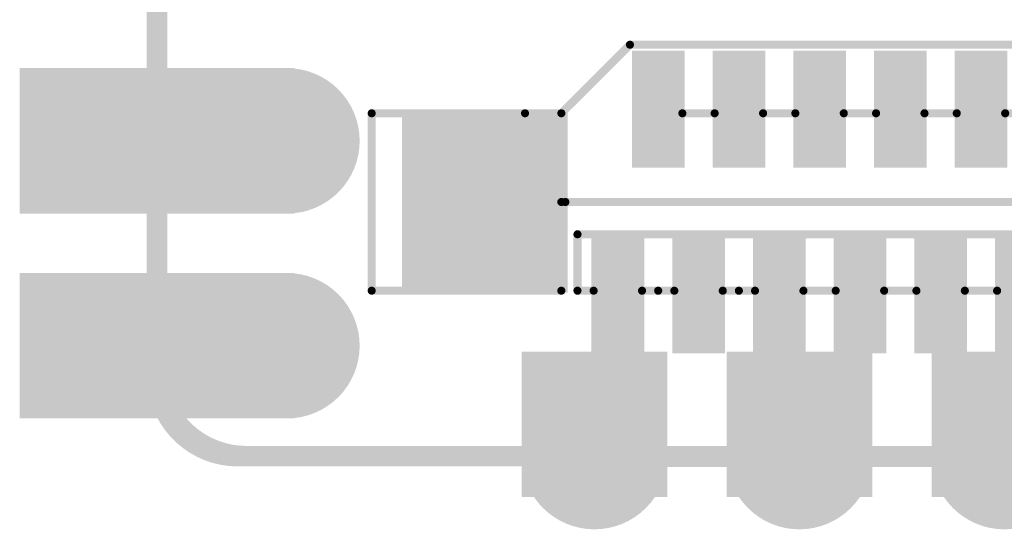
# Model space of a CAD drawing. Header units: millimetres. Extents: x 12.4 to 36.8, y 7.4 to 59.4.
# Tile 1 of 10: x 12.4 to 24.6, y 7.4 to 13.7. Entities that reach past the tile are written whole.
import ezdxf

# ---------------------------------------------------------------- set-up
doc = ezdxf.new("R2010")
doc.units = ezdxf.units.MM
doc.header["$MEASUREMENT"] = 0
for name, color, linetype in [('BottomLayer', 5, 'Continuous'), ('BottomPaste', 16, 'Continuous'), ('BottomSolder', 6, 'Continuous'), ('KeepOutLayer', 6, 'Continuous'), ('Mechanical1', 6, 'Continuous'), ('MidLayer1', 16, 'Continuous'), ('MidLayer2', 76, 'Continuous'), ('MultiLayer', 9, 'Continuous'), ('TopLayer', 1, 'Continuous'), ('TopOverlay', 2, 'Continuous'), ('TopPaste', 8, 'Continuous'), ('TopSolder', 216, 'Continuous')]:
    doc.layers.add(name, color=color, linetype=linetype)

# ---------------------------------------------------------------- blocks, each defined once
blk = doc.blocks.new('P_________21')
at = {"layer": 'BottomLayer', "const_width": 0.0315}
for points in [[(-0.36575, -0.85, 1), (-0.33425, -0.85, 1)], [(-0.36575, -0.95, 1), (-0.33425, -0.95, 1)]]:
    blk.add_lwpolyline(points, format="xyb", close=True, dxfattribs=at)
at = {"layer": 'BottomLayer'}
for points in [[(-0.47638, -0.8815), (-0.35039, -0.8815), (-0.47638, -0.8185), (-0.35039, -0.8185)], [(-0.47638, -0.9815), (-0.35039, -0.9815), (-0.47638, -0.9185), (-0.35039, -0.9185)]]:
    blk.add_solid(points, dxfattribs=at)
at = {"layer": 'BottomSolder', "const_width": 0.0355}
for points in [[(-0.36775, -0.85, 1), (-0.33225, -0.85, 1)], [(-0.36775, -0.95, 1), (-0.33225, -0.95, 1)]]:
    blk.add_lwpolyline(points, format="xyb", close=True, dxfattribs=at)
at = {"layer": 'BottomSolder'}
for points in [[(-0.48038, -0.8855), (-0.34639, -0.8855), (-0.48038, -0.8145), (-0.34639, -0.8145)], [(-0.48038, -0.9855), (-0.34639, -0.9855), (-0.48038, -0.9145), (-0.34639, -0.9145)]]:
    blk.add_solid(points, dxfattribs=at)
at = {"layer": 'Mechanical1', "const_width": 0.01}
for points in [[(-0.41339, -0.96024), (-0.41339, 0.96457)], [(-0.36968, -1.00394), (0.37402, -1.00394)]]:
    blk.add_lwpolyline(points, dxfattribs=at)
at = {"layer": 'Mechanical1', "const_width": 0.005}
for points in [[(-0.41589, -0.96024, 1), (-0.41089, -0.96024, 1)], [(-0.41589, -0.96024, 1), (-0.41089, -0.96024, 1)], [(-0.37218, -1.00394, 1), (-0.36718, -1.00394, 1)], [(-0.37218, -1.00394, 1), (-0.36718, -1.00394, 1)]]:
    blk.add_lwpolyline(points, format="xyb", close=True, dxfattribs=at)
at = {"layer": 'Mechanical1', "const_width": 0.01}
blk.add_lwpolyline([(-0.36968, -1.00394, -0.414214), (-0.41339, -0.96024)], format="xyb", dxfattribs=at)
at = {"layer": 'MidLayer1', "const_width": 0.0315}
for points in [[(-0.36575, -0.85, 1), (-0.33425, -0.85, 1)], [(-0.36575, -0.95, 1), (-0.33425, -0.95, 1)]]:
    blk.add_lwpolyline(points, format="xyb", close=True, dxfattribs=at)
at = {"layer": 'MidLayer1'}
for points in [[(-0.47638, -0.8815), (-0.35039, -0.8815), (-0.47638, -0.8185), (-0.35039, -0.8185)], [(-0.47638, -0.9815), (-0.35039, -0.9815), (-0.47638, -0.9185), (-0.35039, -0.9185)]]:
    blk.add_solid(points, dxfattribs=at)
at = {"layer": 'MidLayer2', "const_width": 0.0315}
for points in [[(-0.36575, -0.85, 1), (-0.33425, -0.85, 1)], [(-0.36575, -0.95, 1), (-0.33425, -0.95, 1)]]:
    blk.add_lwpolyline(points, format="xyb", close=True, dxfattribs=at)
at = {"layer": 'MidLayer2'}
for points in [[(-0.47638, -0.8815), (-0.35039, -0.8815), (-0.47638, -0.8185), (-0.35039, -0.8185)], [(-0.47638, -0.9815), (-0.35039, -0.9815), (-0.47638, -0.9185), (-0.35039, -0.9185)]]:
    blk.add_solid(points, dxfattribs=at)
at = {"layer": 'MultiLayer', "const_width": 0.0315}
for points in [[(-0.36575, -0.85, 1), (-0.33425, -0.85, 1)], [(-0.36575, -0.95, 1), (-0.33425, -0.95, 1)]]:
    blk.add_lwpolyline(points, format="xyb", close=True, dxfattribs=at)
at = {"layer": 'MultiLayer'}
for points in [[(-0.47638, -0.8815), (-0.35039, -0.8815), (-0.47638, -0.8185), (-0.35039, -0.8185)], [(-0.47638, -0.9815), (-0.35039, -0.9815), (-0.47638, -0.9185), (-0.35039, -0.9185)]]:
    blk.add_solid(points, dxfattribs=at)
at = {"layer": 'TopLayer', "const_width": 0.0315}
for points in [[(-0.36575, -0.85, 1), (-0.33425, -0.85, 1)], [(-0.36575, -0.95, 1), (-0.33425, -0.95, 1)]]:
    blk.add_lwpolyline(points, format="xyb", close=True, dxfattribs=at)
at = {"layer": 'TopLayer'}
for points in [[(-0.47638, -0.8815), (-0.35039, -0.8815), (-0.47638, -0.8185), (-0.35039, -0.8185)], [(-0.47638, -0.9815), (-0.35039, -0.9815), (-0.47638, -0.9185), (-0.35039, -0.9185)]]:
    blk.add_solid(points, dxfattribs=at)
at = {"layer": 'TopSolder', "const_width": 0.0355}
for points in [[(-0.36775, -0.85, 1), (-0.33225, -0.85, 1)], [(-0.36775, -0.95, 1), (-0.33225, -0.95, 1)]]:
    blk.add_lwpolyline(points, format="xyb", close=True, dxfattribs=at)
at = {"layer": 'TopSolder'}
for points in [[(-0.48038, -0.8855), (-0.34639, -0.8855), (-0.48038, -0.8145), (-0.34639, -0.8145)], [(-0.48038, -0.9855), (-0.34639, -0.9855), (-0.48038, -0.9145), (-0.34639, -0.9145)]]:
    blk.add_solid(points, dxfattribs=at)
blk = doc.blocks.new('FFC0_5_SMT_20P______125')
at = {"layer": 'TopLayer'}
for points in [[(-0.0187, 0.02069), (-0.00098, 0.02069), (-0.0187, 0.0699), (-0.00098, 0.0699)], [(0.02067, 0.02069), (0.03839, 0.02069), (0.02067, 0.0699), (0.03839, 0.0699)], [(0.06004, 0.02069), (0.07776, 0.02069), (0.06004, 0.0699), (0.07776, 0.0699)], [(0.09941, 0.02069), (0.11713, 0.02069), (0.09941, 0.0699), (0.11713, 0.0699)], [(0.13878, 0.02069), (0.1565, 0.02069), (0.13878, 0.0699), (0.1565, 0.0699)], [(0.17815, 0.02069), (0.19587, 0.02069), (0.17815, 0.0699), (0.19587, 0.0699)], [(0.28839, 0.04034), (0.21555, 0.04034), (0.28839, -0.04037), (0.21555, -0.04037)], [(0.00098, -0.0699), (0.0187, -0.0699), (0.00098, -0.02068), (0.0187, -0.02068)], [(0.04035, -0.0699), (0.05807, -0.0699), (0.04035, -0.02068), (0.05807, -0.02068)], [(0.07972, -0.0699), (0.09744, -0.0699), (0.07972, -0.02068), (0.09744, -0.02068)], [(0.11909, -0.0699), (0.13681, -0.0699), (0.11909, -0.02068), (0.13681, -0.02068)], [(0.15846, -0.0699), (0.17618, -0.0699), (0.15846, -0.02068), (0.17618, -0.02068)]]:
    blk.add_solid(points, dxfattribs=at)
at = {"layer": 'TopOverlay', "const_width": 0.00394}
for points in [[(0.01772, 0.04331), (0.00197, 0.04331)], [(0.05709, 0.04331), (0.04134, 0.04331)], [(0.09646, 0.04331), (0.08071, 0.04331)], [(0.12795, 0.04331), (0.12008, 0.04331)], [(0.13583, 0.04331), (0.12008, 0.04331)], [(0.16732, 0.04331), (0.15945, 0.04331)], [(0.1752, 0.04331), (0.15945, 0.04331)], [(0.16732, 0.04331), (0.15945, 0.04331)], [(0.20669, 0.04331), (0.19882, 0.04331)], [(0.20669, 0.04331), (0.20669, 0.01575)], [(0.30709, 0.04331), (0.21457, 0.04331)], [(0.21457, 0.04331), (0.21457, 0)], [(0.30709, 0.04331), (0.30709, -0.04331)], [(0.20669, 0.01575), (-0.20669, 0.01575)], [(0.2126, 0), (-0.21654, 0)], [(-0.00197, -0.04331), (-0.01772, -0.04331)], [(0.0374, -0.04331), (0.02165, -0.04331)], [(0.07677, -0.04331), (0.06102, -0.04331)], [(0.11614, -0.04331), (0.10039, -0.04331)], [(0.15551, -0.04331), (0.13976, -0.04331)], [(0.21457, -0.04331), (0.1811, -0.07677)], [(0.23228, -0.04331), (0.21457, -0.04331)], [(0.30709, -0.04331), (0.23228, -0.04331)], [(0.30709, -0.04331), (0.23228, -0.04331)], [(0.1811, -0.07677), (-0.20079, -0.07677)]]:
    blk.add_lwpolyline(points, dxfattribs=at)
at = {"layer": 'TopOverlay', "const_width": 0.00197}
for points in [[(0.00098, 0.04331, 1), (0.00295, 0.04331, 1)], [(0.01673, 0.04331, 1), (0.0187, 0.04331, 1)], [(0.04035, 0.04331, 1), (0.04232, 0.04331, 1)], [(0.0561, 0.04331, 1), (0.05807, 0.04331, 1)], [(0.07972, 0.04331, 1), (0.08169, 0.04331, 1)], [(0.09547, 0.04331, 1), (0.09744, 0.04331, 1)], [(0.11909, 0.04331, 1), (0.12106, 0.04331, 1)], [(0.11909, 0.04331, 1), (0.12106, 0.04331, 1)], [(0.12697, 0.04331, 1), (0.12894, 0.04331, 1)], [(0.13484, 0.04331, 1), (0.13681, 0.04331, 1)], [(0.15846, 0.04331, 1), (0.16043, 0.04331, 1)], [(0.15846, 0.04331, 1), (0.16043, 0.04331, 1)], [(0.15846, 0.04331, 1), (0.16043, 0.04331, 1)], [(0.16634, 0.04331, 1), (0.16831, 0.04331, 1)], [(0.16634, 0.04331, 1), (0.16831, 0.04331, 1)], [(0.17421, 0.04331, 1), (0.17618, 0.04331, 1)], [(0.19783, 0.04331, 1), (0.1998, 0.04331, 1)], [(0.20571, 0.04331, 1), (0.20768, 0.04331, 1)], [(0.20571, 0.04331, 1), (0.20768, 0.04331, 1)], [(0.21358, 0.04331, 1), (0.21555, 0.04331, 1)], [(0.21358, 0.04331, 1), (0.21555, 0.04331, 1)], [(0.3061, 0.04331, 1), (0.30807, 0.04331, 1)], [(0.3061, 0.04331, 1), (0.30807, 0.04331, 1)], [(0.20571, 0.01575, 1), (0.20768, 0.01575, 1)], [(0.20571, 0.01575, 1), (0.20768, 0.01575, 1)], [(0.21161, 0, 1), (0.21358, 0, 1)], [(0.21358, 0, 1), (0.21555, 0, 1)], [(-0.00295, -0.04331, 1), (-0.00098, -0.04331, 1)], [(0.02067, -0.04331, 1), (0.02264, -0.04331, 1)], [(0.03642, -0.04331, 1), (0.03839, -0.04331, 1)], [(0.06004, -0.04331, 1), (0.06201, -0.04331, 1)], [(0.07579, -0.04331, 1), (0.07776, -0.04331, 1)], [(0.09941, -0.04331, 1), (0.10138, -0.04331, 1)], [(0.11516, -0.04331, 1), (0.11713, -0.04331, 1)], [(0.13878, -0.04331, 1), (0.14075, -0.04331, 1)], [(0.15453, -0.04331, 1), (0.1565, -0.04331, 1)], [(0.21358, -0.04331, 1), (0.21555, -0.04331, 1)], [(0.21358, -0.04331, 1), (0.21555, -0.04331, 1)], [(0.2313, -0.04331, 1), (0.23327, -0.04331, 1)], [(0.2313, -0.04331, 1), (0.23327, -0.04331, 1)], [(0.2313, -0.04331, 1), (0.23327, -0.04331, 1)], [(0.3061, -0.04331, 1), (0.30807, -0.04331, 1)], [(0.3061, -0.04331, 1), (0.30807, -0.04331, 1)], [(0.3061, -0.04331, 1), (0.30807, -0.04331, 1)], [(0.18012, -0.07677, 1), (0.18209, -0.07677, 1)], [(0.18012, -0.07677, 1), (0.18209, -0.07677, 1)]]:
    blk.add_lwpolyline(points, format="xyb", close=True, dxfattribs=at)
at = {"layer": 'TopPaste'}
for points in [[(-0.0187, 0.02069), (-0.00098, 0.02069), (-0.0187, 0.0699), (-0.00098, 0.0699)], [(0.02067, 0.02069), (0.03839, 0.02069), (0.02067, 0.0699), (0.03839, 0.0699)], [(0.06004, 0.02069), (0.07776, 0.02069), (0.06004, 0.0699), (0.07776, 0.0699)], [(0.09941, 0.02069), (0.11713, 0.02069), (0.09941, 0.0699), (0.11713, 0.0699)], [(0.13878, 0.02069), (0.1565, 0.02069), (0.13878, 0.0699), (0.1565, 0.0699)], [(0.17815, 0.02069), (0.19587, 0.02069), (0.17815, 0.0699), (0.19587, 0.0699)], [(0.28839, 0.04034), (0.21555, 0.04034), (0.28839, -0.04037), (0.21555, -0.04037)], [(0.00098, -0.0699), (0.0187, -0.0699), (0.00098, -0.02068), (0.0187, -0.02068)], [(0.04035, -0.0699), (0.05807, -0.0699), (0.04035, -0.02068), (0.05807, -0.02068)], [(0.07972, -0.0699), (0.09744, -0.0699), (0.07972, -0.02068), (0.09744, -0.02068)], [(0.11909, -0.0699), (0.13681, -0.0699), (0.11909, -0.02068), (0.13681, -0.02068)], [(0.15846, -0.0699), (0.17618, -0.0699), (0.15846, -0.02068), (0.17618, -0.02068)]]:
    blk.add_solid(points, dxfattribs=at)
at = {"layer": 'TopSolder'}
for points in [[(-0.0227, 0.01669), (0.00302, 0.01669), (-0.0227, 0.0739), (0.00302, 0.0739)], [(0.01667, 0.01669), (0.04239, 0.01669), (0.01667, 0.0739), (0.04239, 0.0739)], [(0.05604, 0.01669), (0.08176, 0.01669), (0.05604, 0.0739), (0.08176, 0.0739)], [(0.09541, 0.01669), (0.12113, 0.01669), (0.09541, 0.0739), (0.12113, 0.0739)], [(0.13478, 0.01669), (0.1605, 0.01669), (0.13478, 0.0739), (0.1605, 0.0739)], [(0.17415, 0.01669), (0.19987, 0.01669), (0.17415, 0.0739), (0.19987, 0.0739)], [(0.29239, 0.04434), (0.21155, 0.04434), (0.29239, -0.04437), (0.21155, -0.04437)], [(-0.00302, -0.0739), (0.0227, -0.0739), (-0.00302, -0.01668), (0.0227, -0.01668)], [(0.03635, -0.0739), (0.06207, -0.0739), (0.03635, -0.01668), (0.06207, -0.01668)], [(0.07572, -0.0739), (0.10144, -0.0739), (0.07572, -0.01668), (0.10144, -0.01668)], [(0.11509, -0.0739), (0.14081, -0.0739), (0.11509, -0.01668), (0.14081, -0.01668)], [(0.15446, -0.0739), (0.18018, -0.0739), (0.15446, -0.01668), (0.18018, -0.01668)]]:
    blk.add_solid(points, dxfattribs=at)
blk = doc.blocks.new('EDGE_1_5P___2_54MM_131')
at = {"layer": 'BottomLayer', "const_width": 0.0315}
for points in [[(-0.21575, -0.03169, 1), (-0.18425, -0.03169, 1)], [(-0.11575, -0.03169, 1), (-0.08425, -0.03169, 1)], [(-0.01575, -0.03169, 1), (0.01575, -0.03169, 1)], [(0.08425, -0.03169, 1), (0.11575, -0.03169, 1)], [(0.18425, -0.03169, 1), (0.21575, -0.03169, 1)]]:
    blk.add_lwpolyline(points, format="xyb", close=True, dxfattribs=at)
at = {"layer": 'BottomLayer'}
for points in [[(-0.1685, -0.04744), (-0.1685, 0.01555), (-0.2315, -0.04744), (-0.2315, 0.01555)], [(-0.0685, -0.04744), (-0.0685, 0.01555), (-0.1315, -0.04744), (-0.1315, 0.01555)], [(0.0315, -0.04744), (0.0315, 0.01555), (-0.0315, -0.04744), (-0.0315, 0.01555)], [(0.0685, 0.01555), (0.0685, -0.04744), (0.1315, 0.01555), (0.1315, -0.04744)], [(0.1685, 0.01555), (0.1685, -0.04744), (0.2315, 0.01555), (0.2315, -0.04744)]]:
    blk.add_solid(points, dxfattribs=at)
at = {"layer": 'BottomPaste'}
for points in [[(-0.1685, -0.04744), (-0.1685, 0.01555), (-0.2315, -0.04744), (-0.2315, 0.01555)], [(-0.0685, -0.04744), (-0.0685, 0.01555), (-0.1315, -0.04744), (-0.1315, 0.01555)], [(0.0315, -0.04744), (0.0315, 0.01555), (-0.0315, -0.04744), (-0.0315, 0.01555)], [(0.0685, 0.01555), (0.0685, -0.04744), (0.1315, 0.01555), (0.1315, -0.04744)], [(0.1685, 0.01555), (0.1685, -0.04744), (0.2315, 0.01555), (0.2315, -0.04744)]]:
    blk.add_solid(points, dxfattribs=at)
at = {"layer": 'BottomSolder', "const_width": 0.0355}
for points in [[(-0.21775, -0.03169, 1), (-0.18225, -0.03169, 1)], [(-0.11775, -0.03169, 1), (-0.08225, -0.03169, 1)], [(-0.01775, -0.03169, 1), (0.01775, -0.03169, 1)], [(0.08225, -0.03169, 1), (0.11775, -0.03169, 1)], [(0.18225, -0.03169, 1), (0.21775, -0.03169, 1)]]:
    blk.add_lwpolyline(points, format="xyb", close=True, dxfattribs=at)
at = {"layer": 'BottomSolder'}
for points in [[(-0.1645, -0.05144), (-0.1645, 0.01955), (-0.2355, -0.05144), (-0.2355, 0.01955)], [(-0.0645, -0.05144), (-0.0645, 0.01955), (-0.1355, -0.05144), (-0.1355, 0.01955)], [(0.0355, -0.05144), (0.0355, 0.01955), (-0.0355, -0.05144), (-0.0355, 0.01955)], [(0.0645, 0.01955), (0.0645, -0.05144), (0.1355, 0.01955), (0.1355, -0.05144)], [(0.1645, 0.01955), (0.1645, -0.05144), (0.2355, 0.01955), (0.2355, -0.05144)]]:
    blk.add_solid(points, dxfattribs=at)
at = {"layer": 'Mechanical1', "const_width": 0.01}
blk.add_lwpolyline([(-0.2, -0.03169), (0.2, -0.03169)], dxfattribs=at)
at = {"layer": 'Mechanical1', "const_width": 0.005}
for points in [[(-0.2025, -0.03169, 1), (-0.1975, -0.03169, 1)], [(0.1975, -0.03169, 1), (0.2025, -0.03169, 1)]]:
    blk.add_lwpolyline(points, format="xyb", close=True, dxfattribs=at)
at = {"layer": 'MidLayer1', "const_width": 0.0315}
for points in [[(-0.21575, -0.03169, 1), (-0.18425, -0.03169, 1)], [(-0.11575, -0.03169, 1), (-0.08425, -0.03169, 1)], [(-0.01575, -0.03169, 1), (0.01575, -0.03169, 1)], [(0.08425, -0.03169, 1), (0.11575, -0.03169, 1)], [(0.18425, -0.03169, 1), (0.21575, -0.03169, 1)]]:
    blk.add_lwpolyline(points, format="xyb", close=True, dxfattribs=at)
at = {"layer": 'MidLayer2', "const_width": 0.0315}
for points in [[(-0.21575, -0.03169, 1), (-0.18425, -0.03169, 1)], [(-0.11575, -0.03169, 1), (-0.08425, -0.03169, 1)], [(-0.01575, -0.03169, 1), (0.01575, -0.03169, 1)], [(0.08425, -0.03169, 1), (0.11575, -0.03169, 1)], [(0.18425, -0.03169, 1), (0.21575, -0.03169, 1)]]:
    blk.add_lwpolyline(points, format="xyb", close=True, dxfattribs=at)
at = {"layer": 'MultiLayer', "const_width": 0.0315}
for points in [[(-0.21575, -0.03169, 1), (-0.18425, -0.03169, 1)], [(-0.11575, -0.03169, 1), (-0.08425, -0.03169, 1)], [(-0.01575, -0.03169, 1), (0.01575, -0.03169, 1)], [(0.08425, -0.03169, 1), (0.11575, -0.03169, 1)], [(0.18425, -0.03169, 1), (0.21575, -0.03169, 1)]]:
    blk.add_lwpolyline(points, format="xyb", close=True, dxfattribs=at)
at = {"layer": 'TopLayer', "const_width": 0.0315}
for points in [[(-0.21575, -0.03169, 1), (-0.18425, -0.03169, 1)], [(-0.11575, -0.03169, 1), (-0.08425, -0.03169, 1)], [(-0.01575, -0.03169, 1), (0.01575, -0.03169, 1)], [(0.08425, -0.03169, 1), (0.11575, -0.03169, 1)], [(0.18425, -0.03169, 1), (0.21575, -0.03169, 1)]]:
    blk.add_lwpolyline(points, format="xyb", close=True, dxfattribs=at)
at = {"layer": 'TopSolder', "const_width": 0.0355}
for points in [[(-0.21775, -0.03169, 1), (-0.18225, -0.03169, 1)], [(-0.11775, -0.03169, 1), (-0.08225, -0.03169, 1)], [(-0.01775, -0.03169, 1), (0.01775, -0.03169, 1)], [(0.08225, -0.03169, 1), (0.11775, -0.03169, 1)], [(0.18225, -0.03169, 1), (0.21775, -0.03169, 1)]]:
    blk.add_lwpolyline(points, format="xyb", close=True, dxfattribs=at)

msp = doc.modelspace()

# ---------------------------------------------------------------- linework, layer by layer
at = {"layer": 'KeepOutLayer', "const_width": 0.254}
for points in [[(14.122, 9.276), (14.122, 58.276)], [(15.122, 8.276), (34.122, 8.276)]]:
    msp.add_lwpolyline(points, dxfattribs=at)
at = {"layer": 'KeepOutLayer', "const_width": 0.127}
for points in [[(14.058, 9.276, 1), (14.185, 9.276, 1)], [(14.058, 9.276, 1), (14.185, 9.276, 1)], [(15.058, 8.276, 1), (15.185, 8.276, 1)], [(15.058, 8.276, 1), (15.185, 8.276, 1)]]:
    msp.add_lwpolyline(points, format="xyb", close=True, dxfattribs=at)
at = {"layer": 'KeepOutLayer', "const_width": 0.254}
msp.add_lwpolyline([(15.122, 8.276, -0.414214), (14.122, 9.276)], format="xyb", dxfattribs=at)

# ---------------------------------------------------------------- block references
at = {"xscale": 25.4, "yscale": 25.4, "zscale": 25.4}
for name, p in [('P_________21', (24.621, 33.776)), ('EDGE_1_5P___2_54MM_131', (24.622, 9.076))]:
    msp.add_blockref(name, p, dxfattribs=at)
at = {"xscale": 25.4, "yscale": 25.4, "zscale": 25.4, "rotation": 180}
msp.add_blockref('FFC0_5_SMT_20P______125', (24.582, 11.428), dxfattribs=at)

doc.saveas('drawing.dxf')
